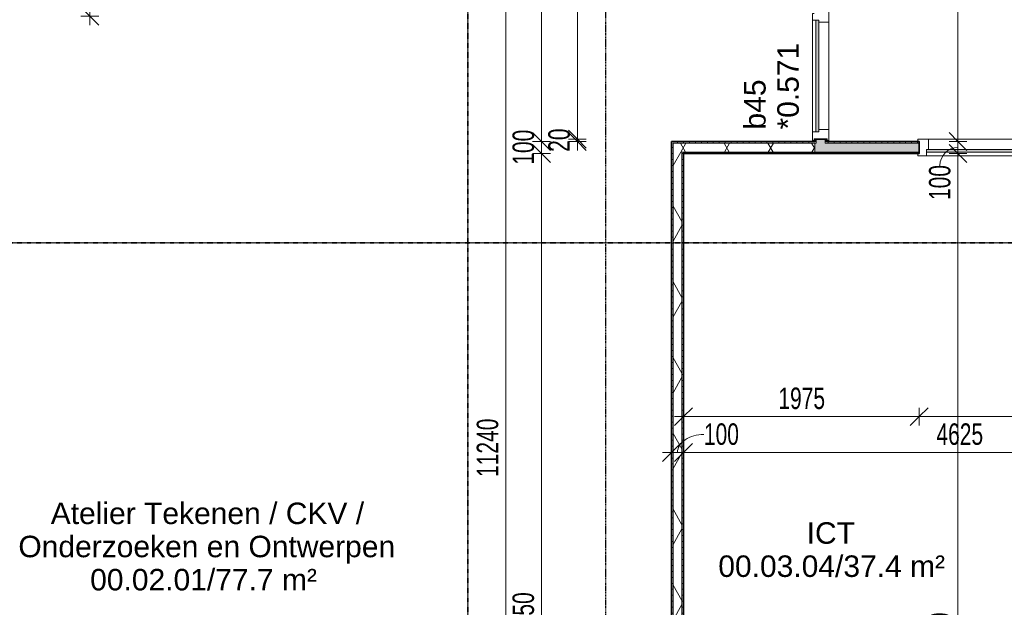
# Model space of a CAD drawing. Header units: millimetres. Extents: x -80560 to 110805, y -11020 to 52719.
# Tile 10 of 152: x 40780 to 49034, y 14249 to 19171. Entities that reach past the tile are written whole.
import ezdxf

# ---------------------------------------------------------------- set-up
doc = ezdxf.new("R2010")
doc.units = ezdxf.units.MM
doc.linetypes.add('CENTER2', pattern=[20, 8, -4, 4, -4])
doc.linetypes.add('DASHDOT2', pattern=[8, 4, -2, 0, -2])
for name, color, linetype, lineweight in [('A-ANNO-DIMS', 211, 'Continuous', 9), ('A-ANNO-DIMS-100', 211, 'Continuous', 9), ('A-AREA-IDEN', 2, 'Continuous', 9), ('A-DOOR', 31, 'Continuous', 18), ('A-GLAZ', 151, 'Continuous', 18), ('A-GLAZ-IDEN', 152, 'Continuous', 18), ('A-WALL', 113, 'Continuous', 35), ('A-WALL-PATT', 111, 'Continuous', 35), ('G-ANNO-SYMB', 111, 'Continuous', 9), ('I-WALL', 2, 'Continuous', 18), ('S-GRID', 1, 'Continuous', 9)]:
    doc.layers.add(name, color=color, linetype=linetype, lineweight=lineweight)
doc.styles.add('Arial', font='arial.ttf', dxfattribs={"height": 180})
doc.styles.add('Arial_6', font='arial.ttf', dxfattribs={"width": 0.7, "height": 180})
doc.dimstyles.new('n3o_1_8', dxfattribs={"dimscale": 304.8, "dimtxt": 183.646692, "dimasz": 0.492126, "dimexe": 0.246063, "dimexo": 0.0625, "dimgap": 0.032808, "dimtad": 1, "dimdec": 0, "dimdsep": 46, "dimtxsty": 'Arial_6', "dimblk1": 'OBLIQUE', "dimblk2": 'OBLIQUE', "dimsah": 1, "dimcen": 0.09, "dimdle": 0.246063, "dimazin": 0, "dimtfac": 1, "dimtdec": 4, "dimtix": 1, "dimtmove": 0, "dimatfit": 3, "dimfxl": 0.246063, "dimfxlon": 1, "dimtvp": 1, "dimtolj": 1, "dimtzin": 0, "dimarcsym": 2})
doc.dimstyles.new('n3o_1_8_1', dxfattribs={"dimscale": 304.8, "dimtxt": 183.646692, "dimasz": 0.492126, "dimexe": 0.246063, "dimexo": 0.0625, "dimgap": 0.032808, "dimtad": 1, "dimdec": 0, "dimdsep": 46, "dimtxsty": 'Arial_6', "dimblk1": 'OBLIQUE', "dimblk2": 'OBLIQUE', "dimsah": 1, "dimcen": 0.09, "dimdle": 0.246063, "dimazin": 0, "dimtfac": 1, "dimtdec": 4, "dimtix": 1, "dimtmove": 2, "dimatfit": 3, "dimfxl": 0.246063, "dimfxlon": 1, "dimtvp": 1, "dimtolj": 1, "dimtzin": 0, "dimarcsym": 2})
doc.dimstyles.new('n3o_1_8_2', dxfattribs={"dimscale": 304.8, "dimtxt": 183.646692, "dimasz": 0.492126, "dimexe": 0.246063, "dimexo": 0.0625, "dimgap": 0.032808, "dimtad": 1, "dimdec": 0, "dimdsep": 46, "dimtxsty": 'Arial_6', "dimblk1": 'OBLIQUE', "dimblk2": 'OBLIQUE', "dimsah": 1, "dimcen": 0.09, "dimdle": 0.246063, "dimazin": 0, "dimtfac": 1, "dimtdec": 4, "dimtix": 1, "dimtmove": 1, "dimatfit": 3, "dimfxl": 0.246063, "dimfxlon": 1, "dimtvp": 1, "dimtolj": 1, "dimtzin": 0, "dimarcsym": 2})
doc.dimstyles.new('n3o_1_8_3', dxfattribs={"dimscale": 304.8, "dimtxt": 183.646692, "dimasz": 0.492126, "dimexe": 0.246063, "dimexo": 0.0625, "dimgap": 0.032808, "dimtad": 1, "dimdec": 0, "dimdsep": 46, "dimtxsty": 'Arial_6', "dimblk1": 'OBLIQUE', "dimblk2": 'OBLIQUE', "dimsah": 1, "dimcen": 0.09, "dimdle": 0.246063, "dimazin": 0, "dimtfac": 1, "dimtdec": 4, "dimtix": 1, "dimtmove": 0, "dimatfit": 3, "dimfxl": 0.246063, "dimfxlon": 1, "dimtvp": 1, "dimtolj": 1, "dimtzin": 0, "dimarcsym": 2})
pattern_1 = [(360, (46244.82, 13999), (1e-13, 50), [])]
pattern_2 = [(60, (24894.82, 0), (-274.963, 158.75), []), (120, (24894.82, 0), (-274.963, -158.75), [])]
pattern_3 = [(90, (49207.32, 18050), (-50, -1e-13), [])]
pattern_4 = [(9e-14, (47444.82, 26650), (-8e-14, 50), [])]
pattern_5 = [(90, (46844.82, 18050), (-50, -1e-13), [])]

# ---------------------------------------------------------------- blocks, each defined once
blk = doc.blocks.new('32_n3o_deur_enkel met zijlicht - 90x139_17_K_930_2410x2070_deur glasstrook-33349586-DO_00 begane grond')
at = {"layer": 'A-GLAZ'}
for p, q in [((-1035, 70), (-945, 70)), ((-1035, 53), (-1035, 70)), ((-1023, 53), (-1035, 53)), ((-1023, -52), (-1023, 53)), ((-945, 70), (-945, -15)), ((-45, 70), (-945, 70)), ((-45, 70), (45, 70)), ((-45, -15), (-45, 70)), ((45, 70), (45, -15)), ((945, 70), (1035, 70)), ((945, -15), (945, 70)), ((1023, 53), (1023, -52)), ((1035, 53), (1023, 53)), ((1035, 70), (1035, 53)), ((-1035, -52), (-1023, -52)), ((-1035, -69), (-1035, -52)), ((-962, -69), (-1035, -69)), ((-962, -39), (-962, -69)), ((-962, -69), (-28, -69)), ((-28, -69), (-28, -39)), ((28, -69), (-28, -69)), ((28, -55), (28, -69)), ((962, -69), (962, -55)), ((1035, -69), (962, -69)), ((1023, -52), (1035, -52)), ((1035, -52), (1035, -69))]:
    blk.add_line(p, q, dxfattribs=at)
blk = doc.blocks.new('32_n3o_deur_dubbel met zijlicht - 90x139_15_K_930x2_2410x3000_glasdeur-32749568-DO_00 begane grond')
at = {"layer": 'A-GLAZ'}
for p, q in [((-1427, 69.5), (-1500, 69.5)), ((-1500, 69.5), (-1500, 54.5)), ((-1500, 54.5), (-1488, 54.5)), ((-1488, 54.5), (-1488, -54.5)), ((-1427, 39.5), (-1427, 69.5)), ((-1427, 69.5), (-493, 69.5)), ((-1410, -69.5), (-1410, 15.5)), ((-510, 15.5), (-510, -69.5)), ((-437, 69.5), (-493, 69.5)), ((-493, 69.5), (-493, 39.5)), ((-437, 55.5), (-437, 69.5)), ((-420, -69.5), (-420, 15.5)), ((1410, 15.5), (1410, -69.5)), ((1500, 69.5), (1427, 69.5)), ((1427, 69.5), (1427, 55.5)), ((1488, -54.5), (1488, 54.5)), ((1488, 54.5), (1500, 54.5)), ((1500, 54.5), (1500, 69.5)), ((-1488, -54.5), (-1500, -54.5)), ((-1500, -54.5), (-1500, -69.5)), ((-1500, -69.5), (-1410, -69.5)), ((-510, -69.5), (-1410, -69.5)), ((-510, -69.5), (-420, -69.5)), ((1410, -69.5), (1500, -69.5)), ((1500, -54.5), (1488, -54.5)), ((1500, -69.5), (1500, -54.5))]:
    blk.add_line(p, q, dxfattribs=at)
blk = doc.blocks.new('30_n3o_raam_vast - 24mm-31742709-DO_00 begane grond')
at = {"layer": 'A-DOOR'}
blk.add_hatch(color=256, dxfattribs=at).paths.add_polyline_path([(-934, 0), (0, 0), (0, 24), (-934, 24)], flags=0)
for p, q in [((0, 24), (-934, 24)), ((-934, 24), (-934, 0)), ((-934, 0), (0, 0)), ((0, 0), (0, 24))]:
    blk.add_line(p, q, dxfattribs=at)
blk = doc.blocks.new('30_n3o_raam_vast - 24mm-31742711-DO_00 begane grond')
at = {"layer": 'A-DOOR'}
blk.add_hatch(color=256, dxfattribs=at).paths.add_polyline_path([(0, 0), (-934, 0), (-934, -24), (0, -24)], flags=0)
for p, q in [((-934, -24), (-934, 0)), ((-934, 0), (0, 0)), ((0, 0), (0, -24)), ((0, -24), (-934, -24))]:
    blk.add_line(p, q, dxfattribs=at)
blk = doc.blocks.new('DIMBLOCK125-DO_00 begane grond')
at = {"layer": 'A-ANNO-DIMS-100'}
for p, q in [((44855.1, 21200), (44780.1, 21275)), ((44855.1, 9885.5), (44855.1, 21275)), ((44780.1, 21200), (44930.1, 21200)), ((44855.1, 21200), (44780.1, 21200)), ((44855.1, 21200), (44930.1, 21125)), ((44855.1, 9960.5), (44780.1, 10035.5)), ((44780.1, 9960.5), (44930.1, 9960.5)), ((44855.1, 9960.5), (44780.1, 9960.5)), ((44855.1, 9960.5), (44930.1, 9885.5))]:
    blk.add_line(p, q, dxfattribs=at)
at = {"layer": 'A-ANNO-DIMS-100', "color": 0, "insert": (44611.5, 15340.1), "char_height": 180, "width": 576.368, "attachment_point": 1, "rotation": 90, "line_spacing_factor": 0.941778, "style": 'Arial_6'}
blk.add_mtext('11240', dxfattribs=at)
blk = doc.blocks.new('_Oblique')
at = {"color": 0, "linetype": 'ByBlock', "lineweight": -2}
blk.add_line((-0.5, -0.5), (0.5, 0.5), dxfattribs=at)
blk = doc.blocks.new('DIMBLOCK130-DO_00 begane grond')
at = {"layer": 'A-ANNO-DIMS-100'}
for p, q in [((45155.1, 21200), (45080.1, 21275)), ((45230.1, 21200), (45080.1, 21200)), ((45155.1, 21200), (45155.1, 18150)), ((45155.1, 21200), (45230.1, 21125)), ((45155.1, 21200), (45230.1, 21200)), ((45155.1, 18150), (45080.1, 18225)), ((45230.1, 18150), (45080.1, 18150)), ((45155.1, 18150), (45230.1, 18075)), ((45155.1, 18150), (45230.1, 18150))]:
    blk.add_line(p, q, dxfattribs=at)
at = {"layer": 'A-ANNO-DIMS-100', "color": 0, "insert": (44911.5, 19482.9), "char_height": 180, "width": 461.094, "attachment_point": 1, "rotation": 90, "line_spacing_factor": 0.941778, "style": 'Arial_6'}
blk.add_mtext('3050', dxfattribs=at)
blk = doc.blocks.new('DIMBLOCK131-DO_00 begane grond')
at = {"layer": 'A-ANNO-DIMS-100'}
for p, q in [((45155.1, 18150), (45080.1, 18225)), ((45230.1, 18150), (45080.1, 18150)), ((45155.1, 18050), (45080.1, 18125)), ((45155.1, 18150), (45155.1, 18050)), ((45155.1, 18150), (45230.1, 18075)), ((45155.1, 18150), (45230.1, 18150)), ((45230.1, 18050), (45080.1, 18050)), ((45155.1, 18050), (45230.1, 17975)), ((45155.1, 18050), (45230.1, 18050))]:
    blk.add_line(p, q, dxfattribs=at)
at = {"layer": 'A-ANNO-DIMS-100', "color": 0, "insert": (44911.5, 17955.9), "char_height": 180, "width": 345.821, "attachment_point": 1, "rotation": 90, "line_spacing_factor": 0.941778, "style": 'Arial_6'}
blk.add_mtext('100', dxfattribs=at)
blk = doc.blocks.new('DIMBLOCK132-DO_00 begane grond')
at = {"layer": 'A-ANNO-DIMS-100'}
for p, q in [((45155.1, 18050), (45080.1, 18125)), ((45230.1, 18050), (45080.1, 18050)), ((45155.1, 18050), (45155.1, 10300)), ((45155.1, 18050), (45230.1, 17975)), ((45155.1, 18050), (45230.1, 18050)), ((45155.1, 10300), (45080.1, 10375)), ((45230.1, 10300), (45080.1, 10300)), ((45155.1, 10300), (45230.1, 10225)), ((45155.1, 10300), (45230.1, 10300))]:
    blk.add_line(p, q, dxfattribs=at)
at = {"layer": 'A-ANNO-DIMS-100', "color": 0, "insert": (44911.5, 13982.9), "char_height": 180, "width": 461.094, "attachment_point": 1, "rotation": 90, "line_spacing_factor": 0.941778, "style": 'Arial_6'}
blk.add_mtext('7750', dxfattribs=at)
blk = doc.blocks.new('DIMBLOCK147-DO_00 begane grond')
at = {"layer": 'A-ANNO-DIMS-100'}
for p, q in [((48646.1, 18050), (48571.1, 18125)), ((48571.1, 18050), (48721.1, 18050)), ((48646.1, 18050), (48571.1, 18050)), ((48646.1, 9885.5), (48646.1, 18050)), ((48646.1, 18050), (48721.1, 17975)), ((48646.1, 9960.5), (48571.1, 10035.5)), ((48571.1, 9960.5), (48721.1, 9960.5)), ((48646.1, 9960.5), (48571.1, 9960.5)), ((48646.1, 9960.5), (48721.1, 9885.5))]:
    blk.add_line(p, q, dxfattribs=at)
at = {"layer": 'A-ANNO-DIMS-100', "color": 0, "insert": (48402.4, 13813.1), "char_height": 180, "width": 461.094, "attachment_point": 1, "rotation": 90, "line_spacing_factor": 0.941778, "style": 'Arial_6'}
blk.add_mtext('8090', dxfattribs=at)
blk = doc.blocks.new('DIMBLOCK148-DO_00 begane grond')
at = {"layer": 'A-ANNO-DIMS-100'}
for p, q in [((48646.1, 18150), (48571.1, 18225)), ((48571.1, 18150), (48721.1, 18150)), ((48646.1, 18150), (48571.1, 18150)), ((48646.1, 18050), (48571.1, 18125)), ((48646.1, 18050), (48646.1, 18150)), ((48646.1, 18150), (48721.1, 18075)), ((48571.1, 18050), (48721.1, 18050)), ((48646.1, 18050), (48571.1, 18050)), ((48646.1, 18050), (48721.1, 17975))]:
    blk.add_line(p, q, dxfattribs=at)
blk.add_ellipse((48646.1, 17948.4), major_axis=(0, 151.6), ratio=0.997926, start_param=0, end_param=1.570796, dxfattribs=at)
at = {"layer": 'A-ANNO-DIMS-100', "color": 0, "insert": (48402.4, 17660.2), "char_height": 180, "width": 345.821, "attachment_point": 1, "rotation": 90, "line_spacing_factor": 0.941778, "style": 'Arial_6'}
blk.add_mtext('100', dxfattribs=at)
blk = doc.blocks.new('DIMBLOCK149-DO_00 begane grond')
at = {"layer": 'A-ANNO-DIMS-100'}
for p, q in [((48646.1, 22350), (48571.1, 22425)), ((48721.1, 22350), (48571.1, 22350)), ((48646.1, 18150), (48646.1, 22350)), ((48646.1, 22350), (48721.1, 22275)), ((48646.1, 22350), (48721.1, 22350)), ((48646.1, 18150), (48571.1, 18225)), ((48571.1, 18150), (48721.1, 18150)), ((48646.1, 18150), (48571.1, 18150)), ((48646.1, 18150), (48721.1, 18075))]:
    blk.add_line(p, q, dxfattribs=at)
at = {"layer": 'A-ANNO-DIMS-100', "color": 0, "insert": (48402.4, 19422.3), "char_height": 180, "width": 461.094, "attachment_point": 1, "rotation": 90, "line_spacing_factor": 0.941778, "style": 'Arial_6'}
blk.add_mtext('4200', dxfattribs=at)
blk = doc.blocks.new('DIMBLOCK157-DO_00 begane grond')
at = {"layer": 'A-ANNO-DIMS-100'}
for p, q in [((46244.8, 15545.7), (46319.8, 15620.7)), ((46244.8, 15620.7), (46244.8, 15470.7)), ((46244.8, 15545.7), (46244.8, 15620.7)), ((46344.8, 15545.7), (46419.8, 15620.7)), ((46344.8, 15620.7), (46344.8, 15470.7)), ((46344.8, 15545.7), (46344.8, 15620.7)), ((46169.8, 15545.7), (46344.8, 15545.7)), ((46244.8, 15545.7), (46169.8, 15470.7)), ((46344.8, 15545.7), (46269.8, 15470.7))]:
    blk.add_line(p, q, dxfattribs=at)
blk.add_ellipse((46515.9, 15545.7), major_axis=(221.1, 0), ratio=0.684081, start_param=1.570796, end_param=3.141593, dxfattribs=at)
at = {"layer": 'A-ANNO-DIMS-100', "color": 0, "insert": (46515.9, 15789.4), "char_height": 180, "width": 345.821, "attachment_point": 1, "line_spacing_factor": 0.941778, "style": 'Arial_6'}
blk.add_mtext('100', dxfattribs=at)
blk = doc.blocks.new('DIMBLOCK158-DO_00 begane grond')
at = {"layer": 'A-ANNO-DIMS-100'}
for p, q in [((46344.8, 15545.7), (46419.8, 15620.7)), ((46344.8, 15620.7), (46344.8, 15470.7)), ((46344.8, 15545.7), (46344.8, 15620.7)), ((50969.8, 15545.7), (51044.8, 15620.7)), ((50969.8, 15620.7), (50969.8, 15470.7)), ((50969.8, 15545.7), (50969.8, 15620.7)), ((46344.8, 15545.7), (46269.8, 15470.7)), ((46344.8, 15545.7), (50969.8, 15545.7)), ((50969.8, 15545.7), (50894.8, 15470.7))]:
    blk.add_line(p, q, dxfattribs=at)
at = {"layer": 'A-ANNO-DIMS-100', "color": 0, "insert": (48465.2, 15789.4), "char_height": 180, "width": 461.094, "attachment_point": 1, "line_spacing_factor": 0.941778, "style": 'Arial_6'}
blk.add_mtext('4625', dxfattribs=at)
blk = doc.blocks.new('DIMBLOCK370-DO_00 begane grond')
at = {"layer": 'A-ANNO-DIMS-100'}
for p, q in [((45455.1, 18170), (45380.1, 18245)), ((45455.1, 18150), (45380.1, 18225)), ((45530.1, 18170), (45380.1, 18170)), ((45455.1, 18075), (45455.1, 18170)), ((45455.1, 18170), (45530.1, 18095)), ((45455.1, 18170), (45530.1, 18170)), ((45530.1, 18150), (45380.1, 18150)), ((45455.1, 18150), (45530.1, 18075)), ((45455.1, 18150), (45530.1, 18150))]:
    blk.add_line(p, q, dxfattribs=at)
at = {"layer": 'A-ANNO-DIMS-100', "color": 0, "insert": (45211.5, 18063.9), "char_height": 180, "width": 230.547, "attachment_point": 1, "rotation": 90, "line_spacing_factor": 0.941778, "style": 'Arial_6'}
blk.add_mtext('20', dxfattribs=at)
blk = doc.blocks.new('DIMBLOCK371-DO_00 begane grond')
at = {"layer": 'A-ANNO-DIMS-100'}
for p, q in [((45455.1, 21150), (45380.1, 21225)), ((45530.1, 21150), (45380.1, 21150)), ((45455.1, 18170), (45455.1, 21150)), ((45455.1, 21150), (45530.1, 21075)), ((45455.1, 21150), (45530.1, 21150)), ((45455.1, 18170), (45380.1, 18245)), ((45530.1, 18170), (45380.1, 18170)), ((45455.1, 18170), (45530.1, 18095)), ((45455.1, 18170), (45530.1, 18170))]:
    blk.add_line(p, q, dxfattribs=at)
at = {"layer": 'A-ANNO-DIMS-100', "color": 0, "insert": (45211.5, 19467.9), "char_height": 180, "width": 461.094, "attachment_point": 1, "rotation": 90, "line_spacing_factor": 0.941778, "style": 'Arial_6'}
blk.add_mtext('2980', dxfattribs=at)
blk = doc.blocks.new('DIMBLOCK431-DO_00 begane grond')
at = {"layer": 'A-ANNO-DIMS-100'}
for p, q in [((46344.8, 15845.7), (46419.8, 15920.7)), ((46344.8, 15920.7), (46344.8, 15770.7)), ((46344.8, 15845.7), (46344.8, 15920.7)), ((48319.8, 15845.7), (48394.8, 15920.7)), ((48319.8, 15920.7), (48319.8, 15770.7)), ((48319.8, 15845.7), (48319.8, 15920.7)), ((46269.8, 15845.7), (48319.8, 15845.7)), ((46344.8, 15845.7), (46269.8, 15770.7)), ((48319.8, 15845.7), (48244.8, 15770.7))]:
    blk.add_line(p, q, dxfattribs=at)
at = {"layer": 'A-ANNO-DIMS-100', "color": 0, "insert": (47140.2, 16089.4), "char_height": 180, "width": 461.094, "attachment_point": 1, "line_spacing_factor": 0.941778, "style": 'Arial_6'}
blk.add_mtext('1975', dxfattribs=at)
blk = doc.blocks.new('DIMBLOCK432-DO_00 begane grond')
at = {"layer": 'A-ANNO-DIMS-100'}
for p, q in [((48319.8, 15845.7), (48394.8, 15920.7)), ((48319.8, 15920.7), (48319.8, 15770.7)), ((48319.8, 15845.7), (48319.8, 15920.7)), ((50369.8, 15845.7), (50444.8, 15920.7)), ((50369.8, 15920.7), (50369.8, 15770.7)), ((50369.8, 15845.7), (50369.8, 15920.7)), ((48319.8, 15845.7), (48244.8, 15770.7)), ((48319.8, 15845.7), (50369.8, 15845.7)), ((50369.8, 15845.7), (50294.8, 15770.7))]:
    blk.add_line(p, q, dxfattribs=at)
at = {"layer": 'A-ANNO-DIMS-100', "color": 0, "insert": (49152.7, 16089.4), "char_height": 180, "width": 461.094, "attachment_point": 1, "line_spacing_factor": 0.941778, "style": 'Arial_6'}
blk.add_mtext('2050', dxfattribs=at)
blk = doc.blocks.new('DIMBLOCK660-DO_00 begane grond')
at = {"layer": 'A-ANNO-DIMS-100'}
for p, q in [((41368, 21200), (41293, 21275)), ((41368, 19125), (41368, 21275)), ((41293, 21200), (41443, 21200)), ((41368, 21200), (41293, 21200)), ((41368, 21200), (41443, 21125)), ((41368, 19200), (41293, 19275)), ((41293, 19200), (41443, 19200)), ((41368, 19200), (41293, 19200)), ((41368, 19200), (41443, 19125))]:
    blk.add_line(p, q, dxfattribs=at)
at = {"layer": 'A-ANNO-DIMS-100', "color": 0, "insert": (41124.3, 20007.9), "char_height": 180, "width": 461.094, "attachment_point": 1, "rotation": 90, "line_spacing_factor": 0.941778, "style": 'Arial_6'}
blk.add_mtext('2000', dxfattribs=at)

msp = doc.modelspace()

# ---------------------------------------------------------------- hatches: boundary and pattern name
at = {"layer": 'A-WALL-PATT', "lineweight": 18}
h = msp.add_hatch(dxfattribs=at)
h.set_pattern_fill('FP_110', color=256, angle=90, style=0, pattern_type=2)
h.set_pattern_definition(pattern_4)
h.paths.add_polyline_path([(47544.8, 18150), (47544.8, 18170), (47532.3, 18170), (47532.3, 18150)], flags=0)
h.paths.add_polyline_path([(47532.3, 21150), (47544.8, 21150), (47544.8, 26550), (47532.3, 26550), (47532.3, 22919.6)], flags=0)
h.paths.add_polyline_path([(47544.8, 29530), (47544.8, 32150), (47532.3, 32150), (47532.3, 29530)], flags=0)
h.paths.add_polyline_path([(47532.3, 34200), (47544.8, 34200), (47544.8, 35237.5), (47532.3, 35237.5), (47532.3, 34917.1)], flags=0)
h = msp.add_hatch(dxfattribs=at)
h.set_pattern_fill('FP_110', color=256, angle=90, style=0, pattern_type=2)
h.set_pattern_definition(pattern_4)
h.paths.add_polyline_path([(47457.3, 18150), (47457.3, 18170), (47444.8, 18170), (47444.8, 18150)], flags=0)
h.paths.add_polyline_path([(47457.3, 21150), (47457.3, 21212.5), (47444.8, 21212.5), (47444.8, 21150)], flags=0)
h.paths.add_polyline_path([(47444.8, 21287.5), (47457.3, 21287.5), (47457.3, 25562.5), (47444.8, 25562.5), (47444.8, 21300)], flags=0)
h.paths.add_polyline_path([(47457.3, 25637.5), (47457.3, 26550), (47444.8, 26550), (47444.8, 25637.5)], flags=0)
h.paths.add_polyline_path([(47457.3, 29530), (47457.3, 32150), (47444.8, 32150), (47444.8, 29530)], flags=0)
h.paths.add_polyline_path([(47444.8, 34200), (47457.3, 34200), (47457.3, 34792.5), (47444.8, 34792.5), (47444.8, 34780)], flags=0)
h.paths.add_polyline_path([(47444.8, 34867.5), (47457.3, 34867.5), (47457.3, 35150), (47444.8, 35150), (47444.8, 34880)], flags=0)
at = {"layer": 'A-WALL-PATT', "lineweight": 5}
h = msp.add_hatch(color=256, dxfattribs=at)
h.paths.add_polyline_path([(47532.3, 18137.5), (47532.3, 18170), (47457.3, 18170), (47457.3, 18137.5)], flags=0)
h.paths.add_polyline_path([(47532.3, 21150), (47532.3, 26550), (47457.3, 26550), (47457.3, 21150)], flags=0)
h.paths.add_polyline_path([(47532.3, 29530), (47532.3, 32150), (47457.3, 32150), (47457.3, 29530)], flags=0)
h.paths.add_polyline_path([(47532.3, 34200), (47532.3, 35162.5), (47457.3, 35162.5), (47457.3, 34200)], flags=0)
at = {"layer": 'A-WALL-PATT', "lineweight": 18}
h = msp.add_hatch(dxfattribs=at)
h.set_pattern_fill('FP_120', color=256, angle=90, style=0, pattern_type=2)
h.set_pattern_definition(pattern_5)
h.paths.add_polyline_path([(47444.8, 18137.5), (47444.8, 18150), (46244.8, 18150), (46244.8, 18137.5), (46581.3, 18137.5)], flags=0)
h = msp.add_hatch(dxfattribs=at)
h.set_pattern_fill('FP_72', color=256, angle=90, style=0, pattern_type=2)
h.set_pattern_definition(pattern_1)
h.paths.add_polyline_path([(46257.3, 9948), (46257.3, 18137.5), (46244.8, 18137.5), (46244.8, 9948)], flags=0)
h = msp.add_hatch(dxfattribs=at)
h.set_pattern_fill('FP_2', color=256, style=0, pattern_type=2)
h.set_pattern_definition(pattern_2)
h.paths.add_polyline_path([(47444.8, 18062.5), (47444.8, 18137.5), (46257.3, 18137.5), (46257.3, 18062.5), (46581.3, 18062.5)], flags=0)
h = msp.add_hatch(dxfattribs=at)
h.set_pattern_fill('FP_75', color=256, angle=90, style=0, pattern_type=2)
h.set_pattern_definition(pattern_3)
h.paths.add_polyline_path([(50369.8, 18137.5), (50969.8, 18137.5), (50969.8, 18150), (50369.8, 18150)], flags=0)
h.paths.add_polyline_path([(47457.3, 18137.5), (47457.3, 18150), (47444.8, 18150), (47444.8, 18137.5)], flags=0)
h.paths.add_polyline_path([(47756, 18137.5), (48319.8, 18137.5), (48319.8, 18150), (47532.3, 18150), (47532.3, 18137.5)], flags=0)
at = {"layer": 'A-WALL-PATT', "lineweight": 5}
h = msp.add_hatch(color=256, dxfattribs=at)
h.paths.add_polyline_path([(50692.7, 18062.5), (50969.8, 18062.5), (50969.8, 18137.5), (50369.8, 18137.5), (50369.8, 18062.5)], flags=0)
h.paths.add_polyline_path([(48319.8, 18062.5), (48319.8, 18137.5), (47444.8, 18137.5), (47444.8, 18062.5), (47756, 18062.5)], flags=0)
at = {"layer": 'A-WALL-PATT', "lineweight": 18}
h = msp.add_hatch(dxfattribs=at)
h.set_pattern_fill('FP_2', color=256, style=0, pattern_type=2)
h.set_pattern_definition(pattern_2)
h.paths.add_polyline_path([(46257.3, 9948), (46332.3, 9948), (46332.3, 18062.5), (46257.3, 18062.5), (46257.3, 10255.6)], flags=0)
h = msp.add_hatch(dxfattribs=at)
h.set_pattern_fill('FP_120', color=256, angle=90, style=0, pattern_type=2)
h.set_pattern_definition(pattern_5)
h.paths.add_polyline_path([(47444.8, 18050), (47444.8, 18062.5), (46332.3, 18062.5), (46332.3, 18050), (46581.3, 18050)], flags=0)
h = msp.add_hatch(dxfattribs=at)
h.set_pattern_fill('FP_72', color=256, angle=90, style=0, pattern_type=2)
h.set_pattern_definition(pattern_1)
h.paths.add_polyline_path([(46344.8, 9948), (46344.8, 18050), (46332.3, 18050), (46332.3, 9948)], flags=0)
h = msp.add_hatch(dxfattribs=at)
h.set_pattern_fill('FP_75', color=256, angle=90, style=0, pattern_type=2)
h.set_pattern_definition(pattern_3)
h.paths.add_polyline_path([(50369.8, 18050), (50969.8, 18050), (50969.8, 18062.5), (50369.8, 18062.5)], flags=0)
h.paths.add_polyline_path([(48319.8, 18050), (48319.8, 18062.5), (47444.8, 18062.5), (47444.8, 18050), (47756, 18050)], flags=0)

# ---------------------------------------------------------------- linework, layer by layer
at = {"layer": 'A-WALL', "lineweight": 18}
for p, q in [((47457.3, 18170), (47457.3, 18137.5)), ((47532.3, 18170), (47532.3, 18137.5)), ((46257.3, 18137.5), (46257.3, 9948)), ((46257.3, 18137.5), (47457.3, 18137.5)), ((47444.8, 18137.5), (47444.8, 18062.5)), ((47532.3, 18137.5), (48319.8, 18137.5)), ((46332.3, 18062.5), (46332.3, 9948)), ((46332.3, 18062.5), (48319.8, 18062.5))]:
    msp.add_line(p, q, dxfattribs=at)
at = {"layer": 'G-ANNO-SYMB', "linetype": 'DASHDOT2', "lineweight": 35}
for p, q in [((44537, 38972), (44537, 9065.8)), ((38786.5, 17302.3), (103586.5, 17302.3))]:
    msp.add_line(p, q, dxfattribs=at)
at = {"layer": 'I-WALL', "lineweight": 35}
for p, q in [((47544.8, 18170), (47444.8, 18170)), ((47444.8, 18170), (47444.8, 18150)), ((47544.8, 18150), (47544.8, 18170)), ((46244.8, 18150), (46244.8, 9948)), ((47444.8, 18150), (46244.8, 18150)), ((48319.8, 18150), (47544.8, 18150)), ((48319.8, 18050), (48319.8, 18150)), ((46344.8, 9948), (46344.8, 18050)), ((46344.8, 18050), (48319.8, 18050))]:
    msp.add_line(p, q, dxfattribs=at)
at = {"layer": 'S-GRID', "linetype": 'CENTER2', "lineweight": 25}
msp.add_line((45694.8, 4383.3), (45694.8, 52119.1), dxfattribs=at)

# ---------------------------------------------------------------- block references
at = {"layer": 'A-DOOR', "rotation": 89.99999999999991}
msp.add_blockref('30_n3o_raam_vast - 24mm-31742709-DO_00 begane grond', (47479.3, 19167), dxfattribs=at)
at = {"layer": 'A-DOOR'}
msp.add_blockref('30_n3o_raam_vast - 24mm-31742711-DO_00 begane grond', (49316.8, 18085), dxfattribs=at)
at = {"layer": 'A-GLAZ', "rotation": 89.99999999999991}
msp.add_blockref('32_n3o_deur_dubbel met zijlicht - 90x139_15_K_930x2_2410x3000_glasdeur-32749568-DO_00 begane grond', (47494.8, 19660), dxfattribs=at)
at = {"layer": 'A-GLAZ'}
msp.add_blockref('32_n3o_deur_enkel met zijlicht - 90x139_17_K_930_2410x2070_deur glasstrook-33349586-DO_00 begane grond', (49344.8, 18100), dxfattribs=at)

# ---------------------------------------------------------------- texts
at = {"layer": 'A-AREA-IDEN', "char_height": 180, "attachment_point": 1, "style": 'Arial'}
for s, insert, width in [('Atelier Tekenen / CKV /', (41040.1, 15125.7), 3062.446), ('ICT', (47377.4, 14960.7), 472.996), ('Onderzoeken en Ontwerpen', (40768.9, 14847.9), 3719.83), ('00.03.04/37.4 m²', (46636.6, 14682.9), 2260.759), ('00.02.01/77.7 m²', (41370.8, 14570.1), 2260.759)]:
    msp.add_mtext(s, dxfattribs=dict(at, insert=insert, width=width))
at = {"layer": 'A-GLAZ-IDEN', "lineweight": 9, "char_height": 180, "attachment_point": 1, "rotation": 90, "style": 'Arial'}
for s, insert, width in [('*0.571', (47131.1, 18250.9), 865.822), ('b45', (46853.3, 18250.9), 505.063)]:
    msp.add_mtext(s, dxfattribs=dict(at, insert=insert, width=width))

# ---------------------------------------------------------------- dimensions: what is measured, and where the dimension line sits
at = {"layer": 'A-ANNO-DIMS'}
for base, p1, p2, dimstyle, override, picture, middle in [((48646.1, 22350), (48571.1, 18150), (48721.1, 22350), 'n3o_1_8_1', {"dimpost": '<>', "dimfxl": 4202.677718}, 'DIMBLOCK149-DO_00 begane grond', (48522.4, 19652.9)), ((48646.1, 18150), (48571.1, 18050), (48571.1, 18150), 'n3o_1_8_2', {"dimpost": '<>', "dimfxl": 100}, 'DIMBLOCK148-DO_00 begane grond', (48522.4, 17833.1))]:
    dim = msp.add_linear_dim(base=base, p1=p1, p2=p2, angle=90, dimstyle=dimstyle, override=override, dxfattribs=at)
    dim.commit()
    dim.dimension.update_dxf_attribs({"geometry": picture, "text_midpoint": middle, "dimtype": 160, "text_rotation": 90})
for base, p1, p2, dimstyle, override, picture, middle in [((41368, 21200), (41293, 19200), (41293, 21200), 'n3o_1_8_3', {"dimpost": '<>', "dimfxl": 2000}, 'DIMBLOCK660-DO_00 begane grond', (41266.1, 20200)), ((44855.1397841, 21200), (44780.1397841, 9960.5), (44780.1397841, 21200), 'n3o_1_8', {"dimpost": '<>', "dimfxl": 11239.5}, 'DIMBLOCK125-DO_00 begane grond', (44753.2366458, 15580.25)), ((45155.1, 18150), (45230.1, 21200), (45230.1, 18150), 'n3o_1_8', {"dimpost": '<>', "dimfxl": 3050}, 'DIMBLOCK130-DO_00 begane grond', (45053.2, 19675)), ((45455.1, 21150), (45530.1, 18170), (45530.1, 21150), 'n3o_1_8', {"dimpost": '<>', "dimfxl": 2980}, 'DIMBLOCK371-DO_00 begane grond', (45353.2, 19660)), ((45155.1, 18050), (45230.1, 18150), (45230.1, 18050), 'n3o_1_8', {"dimpost": '<>', "dimfxl": 100}, 'DIMBLOCK131-DO_00 begane grond', (45053.2, 18100)), ((45455.1, 18170), (45530.1, 18150), (45530.1, 18170), 'n3o_1_8', {"dimpost": '<>', "dimfxl": 20}, 'DIMBLOCK370-DO_00 begane grond', (45353.2, 18160)), ((45155.1, 10300), (45230.1, 18050), (45230.1, 10300), 'n3o_1_8', {"dimpost": '<>', "dimfxl": 7750}, 'DIMBLOCK132-DO_00 begane grond', (45053.2, 14175)), ((48646.116571, 18050), (48571.116571, 9960.5), (48571.116571, 18050), 'n3o_1_8', {"dimpost": '<>', "dimfxl": 8089.5}, 'DIMBLOCK147-DO_00 begane grond', (48544.2134327, 14005.25))]:
    dim = msp.add_linear_dim(base=base, p1=p1, p2=p2, angle=90, dimstyle=dimstyle, override=override, dxfattribs=at)
    dim.commit()
    dim.dimension.update_dxf_attribs({"geometry": picture, "text_midpoint": middle})
for base, p1, p2, dimstyle, override, picture, middle in [((48319.8, 15845.7), (46344.8, 15920.7), (48319.8, 15920.7), 'n3o_1_8_3', {"dimpost": '<>', "dimfxl": 1975}, 'DIMBLOCK431-DO_00 begane grond', (47332.3, 15947.6)), ((50369.8, 15845.7), (48319.8, 15920.7), (50369.8, 15920.7), 'n3o_1_8_3', {"dimpost": '<>', "dimfxl": 2050}, 'DIMBLOCK432-DO_00 begane grond', (49344.8, 15947.6)), ((50969.8, 15545.7), (46344.8, 15620.7), (50969.8, 15620.7), 'n3o_1_8', {"dimpost": '<>', "dimfxl": 4625}, 'DIMBLOCK158-DO_00 begane grond', (48657.3, 15647.6))]:
    dim = msp.add_linear_dim(base=base, p1=p1, p2=p2, dimstyle=dimstyle, override=override, dxfattribs=at)
    dim.commit()
    dim.dimension.update_dxf_attribs({"geometry": picture, "text_midpoint": middle})
dim = msp.add_linear_dim(base=(46344.8, 15545.7), p1=(46244.8, 15620.7), p2=(46344.8, 15620.7), dimstyle='n3o_1_8_2', override={"dimpost": '<>', "dimfxl": 100}, dxfattribs=at)
dim.commit()
dim.dimension.update_dxf_attribs({"geometry": 'DIMBLOCK157-DO_00 begane grond', "text_midpoint": (46688.9, 15669.4), "dimtype": 160})

doc.saveas('drawing.dxf')
